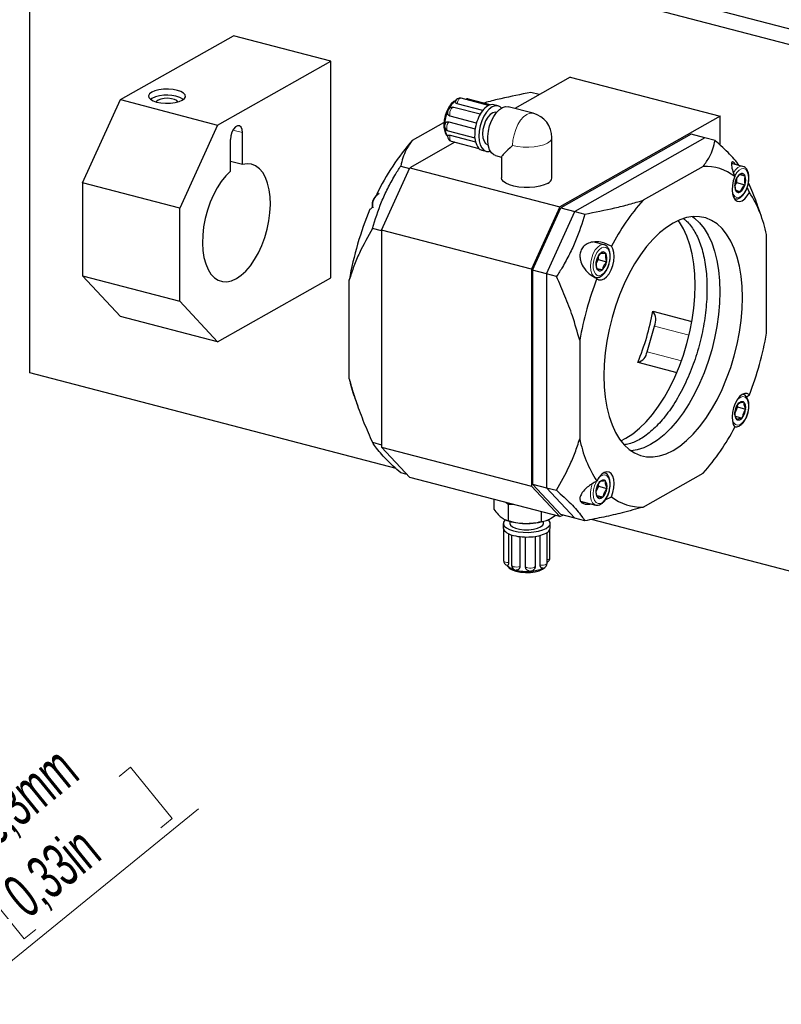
# Model space of a CAD drawing. Header units: millimetres. Extents: x 0 to 2100, y 0 to 1485.
# Tile 26 of 39: x 1303 to 1530, y 1008 to 1301. Entities that reach past the tile are written whole.
import ezdxf

# ---------------------------------------------------------------- set-up
doc = ezdxf.new("R2010")
doc.units = ezdxf.units.MM
doc.header["$LTSCALE"] = 5
doc.styles.add('SLDTEXTSTYLE0', font='TXT', dxfattribs={"width": 0.605})
doc.dimstyles.new('SLDDIMSTYLE5', dxfattribs={"dimtxt": 12.841593, "dimasz": 16.5, "dimexe": 0, "dimexo": 0.0625, "dimgap": 3.210398, "dimtad": 1, "dimrnd": 1e-09, "dimzin": 12, "dimdsep": 46, "dimtxsty": 'SLDTEXTSTYLE0', "dimsah": 1, "dimcen": 0, "dimadec": 0, "dimazin": 3, "dimtfac": 1, "dimtmove": 0, "dimatfit": 3, "dimfxl": 1, "dimfrac": 2, "dimtolj": 1, "dimtzin": 12, "dimarcsym": 0})

# ---------------------------------------------------------------- blocks, each defined once
blk = doc.blocks.new('_D_6')
at = {"color": 7, "linetype": 'Continuous', "lineweight": 0}
for p, q in [((1332.61, 1075.9), (1336.03, 1078.68)), ((1336.03, 1078.68), (1348.48, 1063.38)), ((1205.19, 943.36), (1356.31, 1066.27)), ((1348.48, 1063.38), (1345.06, 1060.6)), ((1295.36, 1045.6), (1291.94, 1042.82)), ((1291.94, 1042.82), (1304.39, 1027.52)), ((1304.39, 1027.52), (1307.81, 1030.3)), ((1205.19, 943.36), (1198.75, 938.12)), ((1198.75, 938.12), (1173.92, 917.93))]:
    blk.add_line(p, q, dxfattribs=at)
at = {"color": 7, "linetype": 'Continuous', "lineweight": 18}
for points in [[(1205.19, 943.36), (1219.56, 951.83), (1216.41, 955.71)], [(1198.75, 938.12), (1184.37, 929.65), (1187.52, 925.77)]]:
    blk.add_solid(points, dxfattribs=at)
at = {"color": 7, "linetype": 'Continuous', "lineweight": 18, "char_height": 13.229, "attachment_point": 1, "rotation": 39.1239, "style": 'SLDTEXTSTYLE0'}
for s, insert in [('8,3mm', (1287.73, 1065.17)), ('0,33in', (1297.05, 1043.53)), ('%%c', (1273.2, 1053.34)), ('2x', (1254.95, 1038.5))]:
    blk.add_mtext(s, dxfattribs=dict(at, insert=insert))

msp = doc.modelspace()

# ---------------------------------------------------------------- linework, layer by layer
at = {"color": 7, "linetype": 'Continuous', "lineweight": 25}
for p, q in [((1311.673, 1356.32), (1721.111, 1249.458)), ((1306.05, 1196.184), (1306.053, 1353.142)), ((1306.053, 1353.142), (1715.491, 1246.281)), ((1333.004, 1277.62), (1366.723, 1296.683)), ((1395.674, 1289.127), (1366.723, 1296.683)), ((1361.955, 1270.064), (1395.674, 1289.127)), ((1395.672, 1224.497), (1395.674, 1289.127)), ((1467.015, 1284.357), (1450.458, 1274.996)), ((1467.015, 1284.357), (1511.681, 1272.699)), ((1457.746, 1279.116), (1455.274, 1279.761)), ((1321.764, 1252.8), (1333.004, 1277.62)), ((1333.004, 1277.62), (1361.955, 1270.064)), ((1342.346, 1277.979), (1341.949, 1277.715)), ((1440.946, 1274.418), (1433.309, 1276.411)), ((1442.687, 1275.901), (1434.512, 1278.035)), ((1443.192, 1276.088), (1436.697, 1277.783)), ((1440.172, 1273.264), (1432.326, 1275.312)), ((1445.484, 1275.777), (1444.243, 1276.101)), ((1445.067, 1273.819), (1444.979, 1273.842)), ((1455.949, 1273.563), (1448.505, 1275.506)), ((1420.038, 1265.539), (1429.368, 1270.813)), ((1430.863, 1271.01), (1438.693, 1268.967)), ((1439.078, 1270.664), (1431.238, 1272.71)), ((1511.681, 1272.699), (1463.913, 1245.693)), ((1511.681, 1264.076), (1511.681, 1272.699)), ((1361.955, 1270.064), (1350.715, 1245.244)), ((1369.372, 1258.298), (1369.373, 1267.795)), ((1430.663, 1268.307), (1438.578, 1266.241)), ((1365.776, 1256.264), (1365.776, 1265.762)), ((1432.671, 1264.94), (1419.247, 1257.351)), ((1430.194, 1267.005), (1430.447, 1266.698)), ((1431.238, 1267.027), (1438.77, 1265.062)), ((1431.568, 1265.228), (1439.797, 1263.08)), ((1461.555, 1254.303), (1461.555, 1266.306)), ((1502.971, 1267.313), (1464.194, 1245.39)), ((1507.106, 1266.233), (1468.329, 1244.311)), ((1507.106, 1266.233), (1502.971, 1267.313)), ((1510.137, 1265.442), (1507.106, 1266.233)), ((1440.708, 1262.555), (1441.948, 1262.231)), ((1442.453, 1264.166), (1442.542, 1264.143)), ((1369.372, 1258.298), (1365.776, 1259.236)), ((1444.717, 1260.992), (1446.555, 1260.512)), ((1446.555, 1260.578), (1446.555, 1254.303)), ((1410.817, 1238.736), (1419.247, 1257.351)), ((1416.498, 1257.839), (1419.154, 1257.146)), ((1419.247, 1257.351), (1463.913, 1245.693)), ((1506.596, 1257.743), (1488.692, 1247.62)), ((1518.412, 1257.75), (1515.034, 1258.632)), ((1516.241, 1253.321), (1516.247, 1253.331)), ((1516.241, 1253.321), (1516.241, 1253.308)), ((1516.569, 1253.999), (1516.569, 1252.892)), ((1517.524, 1255.308), (1519.051, 1254.91)), ((1517.646, 1255.448), (1517.639, 1255.438)), ((1517.646, 1255.448), (1517.652, 1255.445)), ((1519.051, 1254.91), (1519.044, 1254.912)), ((1519.051, 1254.91), (1519.051, 1254.897)), ((1350.715, 1245.244), (1321.764, 1252.8)), ((1321.764, 1252.8), (1321.764, 1225.102)), ((1516.569, 1252.892), (1516.071, 1252.137)), ((1516.241, 1250.656), (1516.241, 1250.668)), ((1516.241, 1250.656), (1516.247, 1250.653)), ((1516.569, 1252.892), (1519.051, 1252.244)), ((1517.646, 1250.117), (1517.639, 1250.12)), ((1517.646, 1250.117), (1517.652, 1250.127)), ((1519.051, 1252.244), (1519.044, 1252.234)), ((1519.051, 1252.244), (1519.051, 1252.257)), ((1520.374, 1250.003), (1519.729, 1251.56)), ((1409.514, 1249.318), (1409.071, 1248.93)), ((1409.343, 1249.331), (1409.418, 1249.234)), ((1350.714, 1217.546), (1350.715, 1245.244)), ((1463.913, 1245.693), (1455.483, 1227.078)), ((1455.764, 1226.775), (1464.194, 1245.39)), ((1459.899, 1225.696), (1468.329, 1244.311)), ((1464.194, 1245.39), (1468.329, 1244.311)), ((1468.329, 1244.311), (1471.36, 1243.52)), ((1523.925, 1242.83), (1522.947, 1245.582)), ((1410.817, 1238.506), (1408.068, 1239.224)), ((1410.817, 1238.736), (1410.816, 1174.106)), ((1455.483, 1227.078), (1410.817, 1238.736)), ((1525.461, 1207.998), (1525.461, 1237.413)), ((1477.084, 1234.386), (1473.982, 1235.195)), ((1475.352, 1229.973), (1474.723, 1228.776)), ((1474.802, 1229.511), (1474.808, 1229.522)), ((1474.802, 1229.511), (1474.803, 1229.499)), ((1475.27, 1230.767), (1475.352, 1229.973)), ((1475.352, 1229.973), (1477.834, 1229.325)), ((1476.061, 1231.904), (1476.055, 1231.893)), ((1476.061, 1231.904), (1476.068, 1231.904)), ((1477.576, 1231.811), (1477.569, 1231.812)), ((1477.576, 1231.811), (1477.578, 1231.8)), ((1455.483, 1227.078), (1455.481, 1162.448)), ((1455.764, 1226.775), (1455.762, 1163.069)), ((1459.899, 1225.696), (1455.764, 1226.775)), ((1474.984, 1227.347), (1476.575, 1226.932)), ((1475.059, 1227.025), (1475.058, 1227.037)), ((1475.059, 1227.025), (1475.066, 1227.024)), ((1476.575, 1226.932), (1476.568, 1226.932)), ((1476.575, 1226.932), (1476.581, 1226.943)), ((1477.834, 1229.325), (1477.828, 1229.314)), ((1477.834, 1229.325), (1477.832, 1229.337)), ((1321.764, 1225.102), (1350.714, 1217.546)), ((1333.003, 1212.99), (1321.764, 1225.102)), ((1361.953, 1205.434), (1395.672, 1224.497)), ((1401.171, 1194.463), (1401.172, 1223.878)), ((1459.899, 1225.696), (1459.898, 1161.989)), ((1462.93, 1224.905), (1459.899, 1225.696)), ((1350.714, 1217.546), (1361.953, 1205.434)), ((1361.953, 1205.434), (1333.003, 1212.99)), ((1491.576, 1214.591), (1503.245, 1211.545)), ((1489.873, 1202.498), (1492.121, 1210.166)), ((1469.825, 1205.96), (1469.824, 1176.545)), ((1487.105, 1199.342), (1498.764, 1196.299)), ((1415.12, 1167.718), (1306.05, 1196.184)), ((1402.708, 1189.046), (1403.686, 1186.294)), ((1519.493, 1189.039), (1520.373, 1189.657)), ((1516.769, 1186.06), (1516.267, 1184.729)), ((1516.684, 1186.36), (1516.769, 1186.06)), ((1516.769, 1186.06), (1519.25, 1185.412)), ((1517.042, 1187.02), (1517.038, 1187.007)), ((1517.042, 1187.02), (1517.05, 1187.022)), ((1518.648, 1187.547), (1518.64, 1187.544)), ((1518.648, 1187.547), (1518.651, 1187.537)), ((1516.039, 1184.358), (1516.043, 1184.371)), ((1516.039, 1184.358), (1516.042, 1184.348)), ((1516.267, 1184.729), (1516.06, 1184.181)), ((1516.182, 1183.289), (1518.246, 1182.751)), ((1518.246, 1182.751), (1518.239, 1182.748)), ((1518.246, 1182.751), (1518.251, 1182.763)), ((1519.25, 1185.412), (1519.245, 1185.4)), ((1519.25, 1185.412), (1519.247, 1185.422)), ((1516.641, 1182.224), (1516.638, 1182.234)), ((1516.641, 1182.224), (1516.648, 1182.226)), ((1408.066, 1175.517), (1410.816, 1174.8)), ((1410.816, 1174.106), (1455.481, 1162.448)), ((1419.245, 1165.022), (1410.816, 1174.106)), ((1418.395, 1165.938), (1416.496, 1166.434)), ((1463.911, 1153.365), (1419.245, 1165.022)), ((1477.083, 1166.488), (1477.188, 1166.456)), ((1488.69, 1156.215), (1506.594, 1166.337)), ((1455.481, 1162.448), (1463.911, 1153.365)), ((1455.762, 1163.069), (1459.898, 1161.989)), ((1464.192, 1153.985), (1455.762, 1163.069)), ((1459.898, 1161.989), (1462.928, 1161.199)), ((1468.328, 1152.906), (1459.898, 1161.989)), ((1475.412, 1162.435), (1474.853, 1161.153)), ((1475.313, 1162.929), (1475.412, 1162.435)), ((1475.412, 1162.435), (1477.894, 1161.787)), ((1475.858, 1163.818), (1475.852, 1163.806)), ((1475.858, 1163.818), (1475.865, 1163.819)), ((1477.435, 1164.084), (1477.427, 1164.083)), ((1477.435, 1164.084), (1477.437, 1164.073)), ((1474.739, 1161.254), (1474.745, 1161.266)), ((1474.739, 1161.254), (1474.742, 1161.243)), ((1474.853, 1161.153), (1474.754, 1160.926)), ((1474.945, 1159.702), (1476.776, 1159.224)), ((1476.776, 1159.224), (1476.768, 1159.223)), ((1476.776, 1159.224), (1476.781, 1159.236)), ((1477.424, 1158.352), (1479.276, 1159.251)), ((1477.894, 1161.787), (1477.888, 1161.775)), ((1477.894, 1161.787), (1477.891, 1161.798)), ((1444.265, 1158.492), (1444.265, 1155.565)), ((1448.538, 1157.01), (1447.849, 1157.557)), ((1448.538, 1157.01), (1448.537, 1152.171)), ((1450.116, 1156.965), (1448.538, 1157.01)), ((1470.091, 1157.978), (1474.558, 1156.812)), ((1475.199, 1158.957), (1475.196, 1158.968)), ((1475.199, 1158.957), (1475.206, 1158.959)), ((1458.326, 1154.822), (1458.326, 1151.895)), ((1461.084, 1152.753), (1462.474, 1153.74)), ((1463.911, 1153.365), (1464.751, 1153.839)), ((1468.328, 1152.906), (1464.192, 1153.985)), ((1447.053, 1151.357), (1447.053, 1149.972)), ((1447.763, 1152.382), (1448.16, 1152.236)), ((1449.053, 1151.948), (1449.053, 1151.357)), ((1459.053, 1151.357), (1459.053, 1151.948)), ((1459.947, 1152.236), (1460.076, 1152.283)), ((1461.053, 1149.972), (1461.053, 1151.357)), ((1471.358, 1152.115), (1468.328, 1152.906)), ((1715.488, 1089.322), (1473.364, 1152.516)), ((1447.151, 1149.525), (1447.151, 1140.264)), ((1448.613, 1148.28), (1448.613, 1139.688)), ((1449.462, 1147.942), (1449.462, 1138.913)), ((1451.996, 1147.402), (1451.996, 1138.495)), ((1456.584, 1147.465), (1456.584, 1138.57)), ((1458.042, 1138.938), (1458.042, 1147.762)), ((1460.102, 1139.473), (1460.103, 1148.619)), ((1460.956, 1141.056), (1460.956, 1149.524)), ((1453.704, 1138.359), (1453.704, 1147.286)), ((1448.229, 1138.801), (1448.509, 1138.366))]:
    msp.add_line(p, q, dxfattribs=at)
at = {"color": 8, "linetype": 'Continuous', "lineweight": 18}
for p, q in [((1369.373, 1267.795), (1366.502, 1268.544)), ((1492.121, 1210.166), (1502.413, 1207.479)), ((1489.873, 1202.498), (1500.143, 1199.818))]:
    msp.add_line(p, q, dxfattribs=at)
at = {"color": 7, "linetype": 'Continuous', "lineweight": 25, "flags": 128}
for points in [[(1342.346, 1279.826), (1341.701, 1279.333), (1341.41, 1278.793), (1341.493, 1278.242), (1341.944, 1277.719), (1342.733, 1277.258), (1343.805, 1276.891), (1345.088, 1276.643), (1346.494, 1276.531), (1347.927, 1276.563), (1349.29, 1276.736), (1350.49, 1277.039), (1351.445, 1277.451), (1352.09, 1277.944), (1352.381, 1278.484), (1352.298, 1279.035), (1351.847, 1279.558), (1351.059, 1280.019), (1349.987, 1280.386), (1348.704, 1280.634), (1347.298, 1280.745), (1345.864, 1280.714), (1344.501, 1280.54), (1343.301, 1280.238), (1342.346, 1279.826)], [(1344.249, 1277.483), (1343.793, 1277.093), (1343.712, 1276.916)], [(1350.079, 1276.916), (1350.079, 1276.916), (1349.777, 1277.327), (1349.126, 1277.673), (1348.207, 1277.913), (1347.13, 1278.018), (1346.024, 1277.975), (1345.024, 1277.789), (1344.249, 1277.483)], [(1432.896, 1277.357), (1432.348, 1277.067), (1431.558, 1276.373), (1430.83, 1275.399), (1430.21, 1274.206), (1429.737, 1272.869), (1429.441, 1271.472), (1429.34, 1270.104)], [(1446.522, 1275.121), (1446.169, 1275.444), (1445.423, 1275.792), (1444.592, 1275.8), (1443.716, 1275.467), (1442.841, 1274.81), (1442.009, 1273.862), (1441.263, 1272.671), (1440.641, 1271.295), (1440.172, 1269.805), (1439.881, 1268.274), (1439.782, 1266.78)], [(1444.979, 1273.842), (1444.657, 1273.886), (1443.908, 1273.718), (1443.144, 1273.201), (1442.423, 1272.372), (1441.798, 1271.294), (1441.315, 1270.046), (1441.01, 1268.72), (1440.906, 1267.416)], [(1444.717, 1260.992), (1444.246, 1261.18), (1443.551, 1261.757), (1443, 1262.637), (1442.617, 1263.779), (1442.421, 1265.131), (1442.421, 1266.628), (1442.617, 1268.202), (1443, 1269.777), (1443.551, 1271.281), (1444.246, 1272.643), (1445.051, 1273.799), (1445.929, 1274.697), (1446.839, 1275.292), (1447.739, 1275.558), (1448.505, 1275.506)], [(1369.373, 1267.795), (1369.264, 1268.744), (1368.952, 1269.456), (1368.474, 1269.845), (1367.887, 1269.865), (1367.262, 1269.511), (1366.675, 1268.829), (1366.197, 1267.899), (1365.884, 1266.834), (1365.776, 1265.762)], [(1439.782, 1266.78), (1439.881, 1265.398), (1440.172, 1264.196), (1440.64, 1263.236), (1441.263, 1262.565), (1442.009, 1262.216), (1442.841, 1262.208), (1443.174, 1262.297)], [(1440.906, 1267.416), (1441.01, 1266.229), (1441.315, 1265.248), (1441.798, 1264.546), (1442.423, 1264.175), (1442.453, 1264.166)], [(1365.776, 1256.264), (1364.394, 1254.905), (1363.075, 1253.268), (1361.846, 1251.386), (1360.73, 1249.295), (1359.751, 1247.039), (1358.927, 1244.661), (1358.274, 1242.209), (1357.807, 1239.731), (1357.534, 1237.277), (1357.46, 1234.896), (1357.587, 1232.634), (1357.913, 1230.538), (1358.43, 1228.647), (1359.13, 1227.001), (1359.997, 1225.632), (1361.015, 1224.566), (1362.163, 1223.826), (1363.419, 1223.425), (1364.757, 1223.372), (1366.151, 1223.668), (1367.574, 1224.307), (1368.996, 1225.277), (1370.39, 1226.557), (1371.728, 1228.123), (1372.984, 1229.943), (1374.132, 1231.982), (1375.15, 1234.198), (1376.017, 1236.548), (1376.717, 1238.985), (1377.235, 1241.461), (1377.56, 1243.926), (1377.688, 1246.332), (1377.614, 1248.63), (1377.341, 1250.775), (1376.874, 1252.724), (1376.221, 1254.439), (1375.397, 1255.885), (1374.418, 1257.034), (1373.302, 1257.863), (1372.073, 1258.355), (1370.754, 1258.501), (1369.372, 1258.298)], [(1460.259, 1252.684), (1459.208, 1252.209), (1457.916, 1251.833), (1456.443, 1251.572), (1454.859, 1251.439), (1453.237, 1251.439), (1451.654, 1251.574), (1450.182, 1251.836), (1448.892, 1252.213), (1447.844, 1252.689), (1447.085, 1253.239), (1446.653, 1253.84), (1446.555, 1254.303)], [(1516.009, 1254.706), (1515.565, 1253.402), (1515.295, 1252.048), (1515.218, 1250.729), (1515.336, 1249.53), (1515.644, 1248.527), (1516.122, 1247.784), (1516.738, 1247.348), (1517.455, 1247.247), (1518.226, 1247.487), (1519.001, 1248.054), (1519.733, 1248.911), (1520.374, 1250.003)], [(1477.018, 1195.319), (1477.117, 1192.054), (1477.414, 1188.932), (1477.906, 1185.985), (1478.588, 1183.239), (1479.453, 1180.723), (1480.494, 1178.459), (1481.699, 1176.469), (1483.058, 1174.774), (1484.558, 1173.389), (1486.184, 1172.327), (1487.92, 1171.599), (1489.749, 1171.212), (1491.655, 1171.169), (1493.619, 1171.471), (1495.621, 1172.115), (1497.642, 1173.094), (1499.664, 1174.401), (1501.666, 1176.02), (1503.629, 1177.938), (1505.535, 1180.136), (1507.365, 1182.592), (1509.101, 1185.283), (1510.727, 1188.183), (1512.226, 1191.264), (1513.586, 1194.496), (1514.791, 1197.849), (1515.832, 1201.289), (1516.697, 1204.784), (1517.379, 1208.301), (1517.871, 1211.805), (1518.168, 1215.262), (1518.268, 1218.639), (1518.168, 1221.904), (1517.871, 1225.026), (1517.38, 1227.973), (1516.698, 1230.719), (1515.833, 1233.235), (1514.792, 1235.499), (1513.586, 1237.488), (1512.227, 1239.184), (1510.728, 1240.569), (1509.102, 1241.631), (1507.366, 1242.359), (1505.536, 1242.746), (1503.631, 1242.789), (1501.667, 1242.487), (1499.665, 1241.843), (1497.643, 1240.863), (1495.622, 1239.557), (1493.62, 1237.938), (1491.656, 1236.02), (1489.751, 1233.822), (1487.921, 1231.366), (1486.185, 1228.675), (1484.559, 1225.775), (1483.059, 1222.694), (1481.7, 1219.462), (1480.494, 1216.109), (1479.454, 1212.669), (1478.588, 1209.173), (1477.906, 1205.657), (1477.414, 1202.153), (1477.117, 1198.696), (1477.018, 1195.319)], [(1482.045, 1175.99), (1483.581, 1176.764), (1485.602, 1178.071), (1487.604, 1179.69), (1489.568, 1181.608), (1491.474, 1183.806), (1493.303, 1186.262), (1495.039, 1188.953), (1496.665, 1191.853), (1498.165, 1194.934), (1499.524, 1198.166), (1500.73, 1201.519), (1501.77, 1204.959), (1502.636, 1208.454), (1503.318, 1211.971), (1503.81, 1215.475), (1504.107, 1218.932), (1504.206, 1222.309), (1504.107, 1225.574), (1503.81, 1228.696), (1503.318, 1231.643), (1502.636, 1234.389), (1501.771, 1236.905), (1500.731, 1239.169), (1499.525, 1241.158), (1499.179, 1241.637)], [(1503.407, 1242.772), (1504.028, 1242.318), (1505.527, 1240.933), (1506.887, 1239.237), (1508.092, 1237.248), (1509.133, 1234.984), (1509.998, 1232.467), (1510.68, 1229.722), (1511.172, 1226.774), (1511.469, 1223.653), (1511.568, 1220.388)], [(1474.913, 1224.301), (1475.554, 1223.934), (1476.285, 1223.905), (1477.061, 1224.215), (1477.832, 1224.846), (1478.548, 1225.757), (1479.165, 1226.89), (1479.643, 1228.173), (1479.951, 1229.525), (1480.069, 1230.858), (1479.992, 1232.089), (1479.722, 1233.139), (1479.278, 1233.941)], [(1511.568, 1220.388), (1511.468, 1217.01), (1511.171, 1213.553), (1510.679, 1210.05), (1509.998, 1206.533), (1509.132, 1203.038), (1508.091, 1199.597), (1506.886, 1196.245), (1505.526, 1193.013), (1504.027, 1189.932), (1502.401, 1187.032), (1500.665, 1184.341), (1498.835, 1181.885), (1496.929, 1179.687), (1494.966, 1177.769), (1492.964, 1176.149), (1490.942, 1174.843), (1488.921, 1173.863), (1486.919, 1173.219), (1485.179, 1172.935)], [(1520.373, 1189.657), (1519.732, 1190.024), (1519, 1190.053), (1518.224, 1189.743), (1517.454, 1189.112), (1516.737, 1188.201), (1516.121, 1187.068), (1515.643, 1185.785), (1515.335, 1184.433), (1515.216, 1183.1), (1515.294, 1181.869), (1515.564, 1180.819), (1516.008, 1180.017)], [(1517.05, 1187.022), (1517.25, 1187.241), (1517.456, 1187.42), (1517.666, 1187.556), (1517.876, 1187.648), (1518.081, 1187.693), (1518.279, 1187.69), (1518.467, 1187.64), (1518.64, 1187.544)], [(1516.267, 1184.729), (1516.144, 1184.435), (1516.065, 1184.274)], [(1518.239, 1182.748), (1518.039, 1182.529), (1517.832, 1182.35), (1517.623, 1182.214), (1517.413, 1182.123), (1517.208, 1182.078), (1517.009, 1182.08), (1516.822, 1182.13), (1516.648, 1182.226)], [(1479.276, 1159.251), (1479.721, 1160.556), (1479.99, 1161.91), (1480.068, 1163.229), (1479.949, 1164.428), (1479.641, 1165.431), (1479.164, 1166.174), (1478.547, 1166.61), (1477.831, 1166.711), (1477.06, 1166.471), (1476.284, 1165.904), (1475.552, 1165.047), (1474.911, 1163.955)], [(1475.865, 1163.819), (1476.07, 1164.009), (1476.279, 1164.158), (1476.489, 1164.262), (1476.696, 1164.32), (1476.897, 1164.331), (1477.088, 1164.295), (1477.265, 1164.211), (1477.427, 1164.083)], [(1476.768, 1159.223), (1476.563, 1159.032), (1476.354, 1158.883), (1476.144, 1158.779), (1475.937, 1158.721), (1475.736, 1158.71), (1475.546, 1158.747), (1475.368, 1158.83), (1475.206, 1158.959)], [(1470.485, 1157.452), (1470.554, 1157.459), (1471.241, 1157.678)], [(1447.63, 1152.425), (1447.533, 1152.335), (1447.13, 1151.753), (1447.074, 1151.152), (1447.368, 1150.56), (1447.997, 1150.009), (1448.93, 1149.525), (1450.119, 1149.133), (1451.506, 1148.852), (1453.021, 1148.697), (1454.588, 1148.676), (1456.127, 1148.789), (1457.563, 1149.03), (1458.823, 1149.389), (1459.843, 1149.846)], [(1449.053, 1151.357), (1449.221, 1150.863), (1449.779, 1150.36), (1450.683, 1149.938), (1451.861, 1149.631), (1453.215, 1149.463), (1454.638, 1149.449), (1456.013, 1149.59), (1457.23, 1149.874), (1458.189, 1150.277)], [(1458.189, 1150.277), (1458.813, 1150.769), (1459.052, 1151.308), (1459.053, 1151.357)], [(1459.843, 1149.846), (1460.574, 1150.378), (1460.977, 1150.96), (1461.033, 1151.562), (1460.739, 1152.153), (1460.464, 1152.437)], [(1447.053, 1149.972), (1447.082, 1149.729), (1447.177, 1149.468)], [(1448.509, 1138.366), (1448.911, 1137.938), (1449.73, 1137.459), (1450.843, 1137.078), (1452.175, 1136.821), (1453.635, 1136.705), (1455.124, 1136.738), (1456.539, 1136.917), (1457.785, 1137.232), (1458.777, 1137.66)], [(1458.777, 1137.66), (1459.447, 1138.171), (1459.597, 1138.365)]]:
    msp.add_lwpolyline(points, dxfattribs=at)
at = {"color": 8, "linetype": 'Continuous', "lineweight": 18, "flags": 128}
for points in [[(1433.309, 1276.411), (1433.416, 1276.905), (1433.604, 1277.362), (1433.853, 1277.731), (1434.133, 1277.968), (1434.414, 1278.048), (1434.512, 1278.035)], [(1431.238, 1272.71), (1431.127, 1273.078), (1431.109, 1273.534), (1431.187, 1274.028), (1431.351, 1274.503), (1431.584, 1274.904), (1431.858, 1275.187), (1432.142, 1275.318), (1432.326, 1275.312)], [(1449.841, 1263.923), (1449.946, 1265.523), (1450.258, 1267.163), (1450.76, 1268.76), (1451.428, 1270.234), (1452.227, 1271.511), (1453.118, 1272.526), (1454.056, 1273.23), (1454.993, 1273.587), (1455.884, 1273.578), (1455.949, 1273.563)], [(1430.663, 1268.307), (1430.599, 1268.329), (1430.386, 1268.518), (1430.247, 1268.848), (1430.199, 1269.281), (1430.247, 1269.769), (1430.386, 1270.256), (1430.599, 1270.686), (1430.863, 1271.01)], [(1431.568, 1265.228), (1431.351, 1265.363), (1431.187, 1265.652), (1431.109, 1266.057), (1431.127, 1266.534), (1431.238, 1267.027)], [(1461.555, 1266.306), (1461.473, 1265.881), (1461.041, 1265.257), (1460.259, 1264.687), (1459.166, 1264.197), (1457.816, 1263.813), (1456.278, 1263.554), (1454.628, 1263.433), (1452.95, 1263.456), (1451.327, 1263.622), (1449.841, 1263.923)], [(1515.592, 1255.875), (1516.208, 1256.73), (1516.958, 1257.409), (1517.721, 1257.755), (1518.442, 1257.742), (1518.444, 1257.741)], [(1515.963, 1254.809), (1516.026, 1254.937), (1516.619, 1255.897), (1517.294, 1256.605), (1517.998, 1257.003), (1518.673, 1257.059), (1519.265, 1256.768), (1519.726, 1256.155), (1520.018, 1255.268), (1520.118, 1254.181)], [(1520.118, 1254.181), (1520.018, 1252.979), (1519.726, 1251.762), (1519.265, 1250.628), (1518.673, 1249.668), (1517.998, 1248.96), (1517.294, 1248.563), (1516.618, 1248.507), (1516.026, 1248.797), (1515.565, 1249.41), (1515.273, 1250.297), (1515.22, 1250.623)], [(1474.433, 1224.749), (1473.951, 1225.046), (1473.454, 1225.722), (1473.134, 1226.682), (1473.012, 1227.855), (1473.099, 1229.153), (1473.388, 1230.481), (1473.858, 1231.739), (1474.473, 1232.835), (1475.188, 1233.687), (1475.95, 1234.232), (1476.702, 1234.429), (1477.034, 1234.398)], [(1478.759, 1231.443), (1478.771, 1230.293), (1478.584, 1229.072), (1478.213, 1227.88), (1477.689, 1226.812), (1477.053, 1225.955), (1476.358, 1225.379), (1475.66, 1225.13), (1475.015, 1225.229), (1474.476, 1225.666), (1474.086, 1226.408), (1473.876, 1227.394), (1473.865, 1228.543), (1474.052, 1229.764), (1474.423, 1230.956), (1474.947, 1232.024), (1475.582, 1232.881), (1476.277, 1233.457), (1476.976, 1233.706), (1477.62, 1233.608), (1478.16, 1233.17), (1478.55, 1232.428), (1478.759, 1231.443)], [(1516.584, 1187.955), (1517.063, 1188.505), (1517.763, 1189.01), (1518.454, 1189.181), (1519.08, 1189.005), (1519.589, 1188.494), (1519.941, 1187.691)], [(1519.941, 1187.691), (1520.106, 1186.661), (1520.072, 1185.487), (1519.842, 1184.264), (1519.433, 1183.091), (1518.88, 1182.064), (1518.226, 1181.266), (1517.525, 1180.76), (1516.834, 1180.589), (1516.209, 1180.766), (1515.7, 1181.276), (1515.348, 1182.079), (1515.219, 1182.725)], [(1475.256, 1164.591), (1475.286, 1164.631), (1475.962, 1165.34), (1476.665, 1165.74), (1477.341, 1165.797), (1477.933, 1165.508), (1478.395, 1164.897), (1478.688, 1164.011)], [(1474.533, 1156.819), (1474.231, 1156.944), (1473.665, 1157.47), (1473.259, 1158.305), (1473.042, 1159.388), (1473.032, 1160.639), (1473.228, 1161.966), (1473.552, 1163.092)], [(1478.688, 1164.011), (1478.789, 1162.924), (1478.69, 1161.723), (1478.398, 1160.506), (1477.938, 1159.371), (1477.347, 1158.41), (1476.672, 1157.701), (1475.968, 1157.302), (1475.292, 1157.244), (1474.7, 1157.533), (1474.238, 1158.145), (1473.945, 1159.03), (1473.844, 1160.117), (1473.943, 1161.318), (1474.235, 1162.536), (1474.695, 1163.671), (1474.833, 1163.932)], [(1448.613, 1139.688), (1448.116, 1139.726), (1447.68, 1139.825), (1447.355, 1139.974), (1447.177, 1140.156), (1447.151, 1140.264)], [(1451.996, 1138.495), (1451.575, 1138.387), (1451.085, 1138.338), (1450.58, 1138.355), (1450.119, 1138.436), (1449.754, 1138.571), (1449.527, 1138.745), (1449.462, 1138.913)], [(1456.584, 1138.57), (1456.486, 1138.379), (1456.228, 1138.212), (1455.84, 1138.087), (1455.366, 1138.019), (1454.859, 1138.015), (1454.378, 1138.076), (1453.978, 1138.196), (1453.704, 1138.359)], [(1460.102, 1139.473), (1460.053, 1139.326), (1459.843, 1139.149), (1459.492, 1139.009), (1459.039, 1138.921), (1458.537, 1138.897), (1458.042, 1138.938)], [(1460.956, 1141.056), (1460.939, 1140.969), (1460.779, 1140.785), (1460.469, 1140.631), (1460.102, 1140.536)]]:
    msp.add_lwpolyline(points, dxfattribs=at)
at = {"color": 7, "linetype": 'Continuous', "lineweight": 25}
for centre, radius, start, end in [((1346.828, 1268.259), 10.704, 62.06229, 114.75087), ((1436.553, 1272.107), 6.369, 126.26915, 154.88998), ((1434.133, 1276.583), 1.5, 75.37233, 160.06433), ((1436.319, 1276.332), 1.5, 75.37233, 112.77292), ((1440.779, 1269.777), 11.191, 157.05821, 178.08143), ((1431.947, 1273.86), 1.5, 75.37233, 192.54331), ((1446.661, 1269.582), 7.488, 123.98531, 158.50862), ((1443.74, 1273.776), 2.379, 77.78889, 122.11338), ((1454.055, 1266.306), 7.5, 359.99891, 75.37233), ((1431.042, 1269.758), 1.5, 147.75591, 255.37233), ((1451.518, 1266.978), 12.977, 155.6661, 179.44402), ((1434.274, 1269.797), 4.944, 176.43468, 214.37947), ((1434.166, 1269.335), 4.554, 180.36851, 216.15094), ((1471.24, 1220.12), 68.443, 138.425, 154.73564), ((1431.947, 1266.679), 1.5, 174.46816, 255.37233), ((1444.383, 1266.693), 5.856, 175.97275, 216.79519), ((1441.258, 1264.571), 2.09, 221.52906, 254.72642), ((1507.145, 1243.334), 14.419, 52.06518, 92.18343), ((1459.533, 1254.594), 2.043, 290.81625, 351.81193), ((1520.155, 1251.988), 4.131, 161.36276, 198.63506), ((1511.951, 1254.266), 4.618, 333.574, 359.48083), ((1519.776, 1252.513), 3.623, 126.15503, 166.94989), ((1518.145, 1254.649), 0.936, 16.30368, 121.76355), ((1515.136, 1253.577), 4.131, 341.36276, 18.63506), ((1517.146, 1250.916), 0.936, 196.30368, 301.76355), ((1515.515, 1253.052), 3.623, 306.15503, 346.94989), ((1489.904, 1230.368), 36.248, 11.20697, 32.79732), ((1411.819, 1246.237), 3.848, 135.59479, 190.51794), ((1412.169, 1246.148), 4.078, 120.59669, 190.6753), ((1537.957, 1203.64), 66.041, 138.24368, 152.68906), ((1498.557, 1206.726), 98.885, 157.26346, 170.01163), ((1478.102, 1228.596), 3.42, 164.68292, 207.12858), ((1470.602, 1230.912), 4.641, 332.61055, 356.30471), ((1479.059, 1228.8), 4.312, 134.16355, 170.35748), ((1476.783, 1231.272), 0.954, 34.46063, 138.52752), ((1474.534, 1230.24), 3.42, 344.68292, 27.12858), ((1475.853, 1227.564), 0.954, 214.46063, 318.52752), ((1473.577, 1230.036), 4.312, 314.16355, 350.35748), ((1567.715, 1188.683), 99.402, 159.00291, 169.99114), ((1421.334, 1226.905), 71.313, 337.26216, 350.0565), ((1488.104, 1211.917), 4.382, 336.43885, 37.60148), ((1427.571, 1225.275), 99.402, 339.00291, 349.99114), ((1486.189, 1202.936), 3.709, 284.28759, 353.21215), ((1445.159, 1204.015), 45.013, 192.25171, 199.42302), ((1521.042, 1183.992), 5.013, 143.01735, 175.66236), ((1511.891, 1186.386), 4.679, 339.26045, 356.64247), ((1516.866, 1185.892), 2.427, 348.8401, 42.66421), ((1518.423, 1183.878), 2.427, 168.8401, 222.66421), ((1514.247, 1185.779), 5.013, 323.01735, 355.66236), ((1457.329, 1210.318), 66.041, 318.24368, 332.68906), ((1505.381, 1183.59), 36.248, 191.20697, 212.79732), ((1479.478, 1160.713), 4.766, 139.53816, 173.33314), ((1470.589, 1163.015), 4.653, 336.42135, 357.27899), ((1475.129, 1162.429), 2.834, 347.13482, 35.46957), ((1477.504, 1160.612), 2.834, 167.13482, 215.46957), ((1473.155, 1162.329), 4.766, 319.53816, 353.33314), ((1488.14, 1170.624), 14.419, 232.06518, 272.18343), ((1453.578, 1168.017), 16.686, 251.05073, 269.4975), ((1454.232, 1169.507), 18.192, 267.47985, 288.30924), ((1450.773, 1152.241), 4.541, 217.64772, 261.72865), ((1454.043, 1163.891), 16.613, 256.33973, 274.5676), ((1454.925, 1158.513), 11.191, 272.25662, 296.07123), ((1459.246, 1150.179), 1.819, 289.16326, 353.46492), ((1448.651, 1140.264), 1.5, 179.99891, 255.18685), ((1451.175, 1141.341), 3.89, 220.77375, 257.99962), ((1450.962, 1138.912), 1.5, 179.99891, 268.63073), ((1458.602, 1139.473), 1.5, 286.17496, 359.99891), ((1459.456, 1141.056), 1.5, 295.54634, 359.99891), ((1454.044, 1151.285), 14.24, 256.33973, 274.5676), ((1455.084, 1138.585), 1.5, 256.66105, 265.33881), ((1454.775, 1146.84), 9.758, 272.36964, 295.14652), ((1458.602, 1139.473), 1.5, 278.09629, 286.17496)]:
    msp.add_arc(centre, radius, start, end, dxfattribs=at)
at = {"color": 8, "linetype": 'Continuous', "lineweight": 18}
msp.add_arc((1436.585, 1277.231), 0.564, 78.4651, 138.51722, dxfattribs=at)
at = {"color": 7, "linetype": 'Continuous', "lineweight": 25}
msp.add_ellipse((1454.055, 1266.306), major_axis=(7.484, 5.781), ratio=0.0847475, start_param=2.1021962, end_param=3.0762171, dxfattribs=at)
for points, knots in [([(1455.274, 1279.761), (1452.275, 1279.163), (1447.762, 1278.262), (1443.147, 1277.154), (1441.507, 1276.68), (1441.23, 1276.6)], [0, 0, 0, 0, 0.6221892, 0.9361671, 1, 1, 1, 1]), ([(1433.309, 1276.411), (1433.234, 1276.435), (1433.084, 1276.481), (1432.911, 1276.588), (1432.785, 1276.712), (1432.688, 1276.885), (1432.716, 1277.009), (1432.734, 1277.088)], [0, 0, 0, 0, 0.1744153, 0.3489025, 0.5232932, 0.6962657, 1, 1, 1, 1]), ([(1431.238, 1272.71), (1431.162, 1272.736), (1431.01, 1272.787), (1430.812, 1272.933), (1430.654, 1273.119), (1430.533, 1273.321), (1430.516, 1273.474), (1430.509, 1273.541)], [0, 0, 0, 0, 0.2097599, 0.4196063, 0.6293366, 0.8373615, 1, 1, 1, 1]), ([(1429.795, 1270.545), (1429.851, 1270.637), (1429.949, 1270.798), (1430.172, 1270.941), (1430.391, 1271.024), (1430.627, 1271.055), (1430.785, 1271.025), (1430.863, 1271.01)], [0, 0, 0, 0, 0.2462033, 0.4333905, 0.6222675, 0.8111334, 1, 1, 1, 1]), ([(1420.038, 1265.539), (1419.683, 1265.069), (1418.971, 1264.128), (1417.972, 1262.375), (1417.074, 1260.279), (1416.69, 1258.653), (1416.498, 1257.839)], [0, 0, 0, 0, 0.187289, 0.3750966, 0.6869515, 1, 1, 1, 1]), ([(1430.471, 1266.822), (1430.483, 1266.879), (1430.503, 1266.971), (1430.652, 1267.047), (1430.813, 1267.079), (1431.009, 1267.078), (1431.162, 1267.044), (1431.238, 1267.027)], [0, 0, 0, 0, 0.2905586, 0.4667312, 0.6444942, 0.8222468, 1, 1, 1, 1]), ([(1506.596, 1257.743), (1507.266, 1258.688), (1508.493, 1260.42), (1509.551, 1263.003), (1509.941, 1264.628), (1510.137, 1265.442)], [0, 0, 0, 0, 0.37501905, 0.68691267, 1, 1, 1, 1]), ([(1517.268, 1258.049), (1516.82, 1258.668), (1515.937, 1259.887), (1514.02, 1261.875), (1512.113, 1263.717), (1510.729, 1264.925), (1510.137, 1265.442)], [0, 0, 0, 0, 0.2727996, 0.5372863, 0.8017834, 1, 1, 1, 1]), ([(1516.16, 1258.338), (1516.042, 1258.489), (1515.72, 1258.899), (1515.34, 1259.116), (1515.014, 1259.026), (1514.925, 1258.288), (1515.222, 1256.801), (1515.75, 1255.398), (1516.009, 1254.706)], [0, 0, 0, 0, 0.07226052, 0.19637913, 0.32366837, 0.50880533, 0.75808504, 1, 1, 1, 1]), ([(1408.068, 1239.224), (1408.9, 1241.883), (1410.158, 1245.902), (1412.605, 1251.133), (1414.522, 1254.697), (1415.905, 1256.897), (1416.498, 1257.839)], [0, 0, 0, 0, 0.4156214, 0.6281631, 0.840713, 1, 1, 1, 1]), ([(1520.222, 1254.31), (1520.217, 1254.514), (1520.201, 1255.11), (1520.025, 1256.015), (1519.637, 1256.864), (1519.104, 1257.474), (1518.66, 1257.648), (1518.452, 1257.73)], [0, 0, 0, 0, 0.1242163, 0.3628246, 0.6059543, 0.8149985, 1, 1, 1, 1]), ([(1516.241, 1250.668), (1516.149, 1251.14), (1515.969, 1252.068), (1516.151, 1252.9), (1516.241, 1253.308)], [0, 0, 0, 0, 0.5086154, 1, 1, 1, 1]), ([(1516.247, 1253.331), (1516.403, 1253.735), (1516.691, 1254.485), (1517.34, 1255.137), (1517.639, 1255.438)], [0, 0, 0, 0, 0.5385129, 1, 1, 1, 1]), ([(1517.652, 1255.445), (1517.808, 1255.374), (1518.096, 1255.242), (1518.745, 1255.016), (1519.044, 1254.912)], [0, 0, 0, 0, 0.5385795, 1, 1, 1, 1]), ([(1519.051, 1254.897), (1518.959, 1254.473), (1518.778, 1253.64), (1518.961, 1252.712), (1519.051, 1252.257)], [0, 0, 0, 0, 0.5086154, 1, 1, 1, 1]), ([(1519.739, 1251.589), (1519.816, 1251.808), (1520.031, 1252.419), (1520.188, 1253.363), (1520.212, 1254.034), (1520.222, 1254.31)], [0, 0, 0, 0, 0.2484387, 0.6910302, 1, 1, 1, 1]), ([(1515.879, 1248.121), (1515.983, 1248.081), (1516.322, 1247.954), (1516.959, 1248.078), (1517.695, 1248.436), (1518.405, 1249.074), (1519.046, 1249.965), (1519.508, 1250.837), (1519.685, 1251.413), (1519.739, 1251.589)], [0, 0, 0, 0, 0.0703148, 0.2287807, 0.3889811, 0.5611863, 0.7412765, 0.9213557, 1, 1, 1, 1]), ([(1517.639, 1250.12), (1517.293, 1250.241), (1516.652, 1250.465), (1516.375, 1250.594), (1516.247, 1250.653)], [0, 0, 0, 0, 0.5385795, 1, 1, 1, 1]), ([(1519.044, 1252.234), (1518.698, 1251.88), (1518.057, 1251.222), (1517.78, 1250.473), (1517.652, 1250.127)], [0, 0, 0, 0, 0.5385129, 1, 1, 1, 1]), ([(1520.05, 1252.769), (1520.887, 1250.872), (1521.941, 1248.482), (1522.768, 1246.033), (1522.939, 1245.529)], [0, 0, 0, 0, 0.7941867, 1, 1, 1, 1]), ([(1471.36, 1243.52), (1474.366, 1244.115), (1478.892, 1245.011), (1484.62, 1246.423), (1487.335, 1247.221), (1488.692, 1247.62)], [0, 0, 0, 0, 0.49718031, 0.74862266, 1, 1, 1, 1]), ([(1407.357, 1244.945), (1407.529, 1245.038), (1407.732, 1245.148), (1408.018, 1245.506), (1408.062, 1245.562)], [0, 0, 0, 0, 0.8447492, 1, 1, 1, 1]), ([(1471.36, 1243.52), (1470.527, 1240.861), (1469.27, 1236.842), (1466.822, 1231.611), (1464.905, 1228.047), (1463.522, 1225.847), (1462.93, 1224.905)], [0, 0, 0, 0, 0.4156214, 0.6281631, 0.840713, 1, 1, 1, 1]), ([(1500.795, 1242.103), (1501.065, 1241.899), (1501.765, 1241.374), (1502.812, 1240.188), (1503.915, 1238.606), (1504.893, 1236.761), (1505.744, 1234.68), (1506.456, 1232.371), (1507.022, 1229.853), (1507.43, 1227.145), (1507.684, 1224.308), (1507.715, 1222.32), (1507.73, 1221.341)], [0, 0, 0, 0, 0.0682357, 0.1763528, 0.2814942, 0.3850535, 0.4879413, 0.5906719, 0.6934445, 0.7964119, 0.8996311, 1, 1, 1, 1]), ([(1408.068, 1239.224), (1406.731, 1236.83), (1404.72, 1233.228), (1402.509, 1228.026), (1401.618, 1225.262), (1401.172, 1223.878)], [0, 0, 0, 0, 0.4971804, 0.7480747, 1, 1, 1, 1]), ([(1479.278, 1233.941), (1478.23, 1234.428), (1476.436, 1235.263), (1473.881, 1235.339), (1472.082, 1234.799), (1470.817, 1233.836), (1470.063, 1232.579), (1469.809, 1231.148), (1470.008, 1229.513), (1470.883, 1227.569), (1472.572, 1225.636), (1474.14, 1224.742), (1474.913, 1224.301)], [0, 0, 0, 0, 0.16447208, 0.28144315, 0.37047367, 0.44255997, 0.51498597, 0.57987408, 0.64641978, 0.74320775, 0.87352899, 1, 1, 1, 1]), ([(1478.86, 1231.634), (1478.834, 1231.826), (1478.759, 1232.39), (1478.493, 1233.176), (1478.015, 1233.865), (1477.501, 1234.286), (1477.134, 1234.342), (1477.007, 1234.361)], [0, 0, 0, 0, 0.1403986, 0.4112286, 0.6541961, 0.8809621, 1, 1, 1, 1]), ([(1475.058, 1227.037), (1474.923, 1227.478), (1474.658, 1228.347), (1474.755, 1229.12), (1474.803, 1229.499)], [0, 0, 0, 0, 0.5086154, 1, 1, 1, 1]), ([(1474.808, 1229.522), (1474.937, 1229.974), (1475.177, 1230.812), (1475.778, 1231.552), (1476.055, 1231.893)], [0, 0, 0, 0, 0.53851288, 1, 1, 1, 1]), ([(1476.068, 1231.904), (1476.243, 1231.912), (1476.568, 1231.928), (1477.253, 1231.848), (1477.569, 1231.812)], [0, 0, 0, 0, 0.5385795, 1, 1, 1, 1]), ([(1477.578, 1231.8), (1477.529, 1231.406), (1477.434, 1230.632), (1477.701, 1229.764), (1477.832, 1229.337)], [0, 0, 0, 0, 0.5086154, 1, 1, 1, 1]), ([(1478.618, 1228.935), (1478.676, 1229.156), (1478.841, 1229.783), (1478.917, 1230.715), (1478.877, 1231.363), (1478.86, 1231.634)], [0, 0, 0, 0, 0.2414467, 0.6834892, 1, 1, 1, 1]), ([(1474.561, 1224.711), (1474.811, 1224.678), (1475.308, 1224.611), (1476.065, 1224.892), (1476.784, 1225.411), (1477.465, 1226.198), (1478.048, 1227.212), (1478.446, 1228.157), (1478.578, 1228.75), (1478.618, 1228.935)], [0, 0, 0, 0, 0.14394992, 0.28700958, 0.43848125, 0.59991296, 0.76371692, 0.92654689, 1, 1, 1, 1]), ([(1476.568, 1226.932), (1476.202, 1226.974), (1475.524, 1227.051), (1475.211, 1227.033), (1475.066, 1227.024)], [0, 0, 0, 0, 0.5385795, 1, 1, 1, 1]), ([(1477.828, 1229.314), (1477.508, 1228.912), (1476.915, 1228.166), (1476.686, 1227.329), (1476.581, 1226.943)], [0, 0, 0, 0, 0.5385129, 1, 1, 1, 1]), ([(1469.825, 1205.96), (1469.139, 1208.366), (1467.883, 1212.774), (1465.481, 1219.086), (1463.781, 1222.963), (1462.93, 1224.905)], [0, 0, 0, 0, 0.375019, 0.6869127, 1, 1, 1, 1]), ([(1507.73, 1221.341), (1507.726, 1220.801), (1507.712, 1219.233), (1507.559, 1216.562), (1507.214, 1213.328), (1506.698, 1210.054), (1506.018, 1206.773), (1505.179, 1203.513), (1504.189, 1200.307), (1503.056, 1197.183), (1501.792, 1194.17), (1500.41, 1191.295), (1498.924, 1188.586), (1497.348, 1186.067), (1495.701, 1183.76), (1494, 1181.685), (1492.266, 1179.86), (1490.517, 1178.299), (1488.775, 1177.011), (1487.059, 1175.998), (1485.392, 1175.279), (1484.059, 1174.869), (1483.319, 1174.795), (1483.082, 1174.772)], [0, 0, 0, 0, 0.0262975, 0.0764615, 0.1267039, 0.1770105, 0.2273608, 0.2777347, 0.3281126, 0.3784685, 0.4287819, 0.4790321, 0.5291976, 0.5792568, 0.6291888, 0.6789765, 0.7286112, 0.7781029, 0.8274961, 0.8768759, 0.9263924, 0.9763545, 1, 1, 1, 1]), ([(1401.171, 1194.463), (1401.496, 1193.26), (1402.148, 1190.85), (1403.586, 1186.47), (1405.508, 1181.335), (1407.212, 1177.459), (1408.066, 1175.517)], [0, 0, 0, 0, 0.187289, 0.3750966, 0.6869515, 1, 1, 1, 1]), ([(1520.022, 1187.983), (1519.967, 1188.155), (1519.806, 1188.655), (1519.401, 1189.269), (1518.88, 1189.725), (1518.521, 1189.789), (1518.403, 1189.811)], [0, 0, 0, 0, 0.1883504, 0.5504252, 0.8517879, 1, 1, 1, 1]), ([(1515.892, 1180.187), (1516.125, 1180.15), (1516.604, 1180.075), (1517.347, 1180.336), (1518.068, 1180.839), (1518.751, 1181.611), (1519.349, 1182.612), (1519.816, 1183.766), (1520.123, 1184.995), (1520.248, 1186.222), (1520.201, 1187.232), (1520.071, 1187.777), (1520.022, 1187.983)], [0, 0, 0, 0, 0.0895817, 0.1845764, 0.2847838, 0.3918081, 0.500706, 0.6089677, 0.7168576, 0.8249718, 0.9338228, 1, 1, 1, 1]), ([(1516.043, 1184.371), (1516.127, 1184.87), (1516.283, 1185.797), (1516.799, 1186.625), (1517.038, 1187.007)], [0, 0, 0, 0, 0.5385129, 1, 1, 1, 1]), ([(1517.05, 1187.022), (1517.241, 1187.141), (1517.596, 1187.362), (1518.311, 1187.487), (1518.64, 1187.544)], [0, 0, 0, 0, 0.5385795, 1, 1, 1, 1]), ([(1518.651, 1187.537), (1518.66, 1187.202), (1518.679, 1186.544), (1519.06, 1185.792), (1519.247, 1185.422)], [0, 0, 0, 0, 0.50861544, 1, 1, 1, 1]), ([(1516.638, 1182.234), (1516.445, 1182.616), (1516.066, 1183.369), (1516.049, 1184.025), (1516.042, 1184.348)], [0, 0, 0, 0, 0.50861544, 1, 1, 1, 1]), ([(1518.239, 1182.748), (1517.857, 1182.679), (1517.149, 1182.551), (1516.806, 1182.329), (1516.648, 1182.226)], [0, 0, 0, 0, 0.53857947, 1, 1, 1, 1]), ([(1519.245, 1185.4), (1518.971, 1184.95), (1518.462, 1184.115), (1518.318, 1183.19), (1518.251, 1182.763)], [0, 0, 0, 0, 0.5385129, 1, 1, 1, 1]), ([(1416.496, 1166.434), (1414.998, 1167.776), (1412.735, 1169.804), (1410.429, 1172.347), (1409.053, 1174.05), (1408.362, 1175.077), (1408.066, 1175.517)], [0, 0, 0, 0, 0.4156214, 0.6281631, 0.840713, 1, 1, 1, 1]), ([(1462.928, 1161.199), (1464.265, 1163.592), (1466.278, 1167.197), (1468.488, 1172.399), (1469.379, 1175.163), (1469.824, 1176.545)], [0, 0, 0, 0, 0.49718031, 0.74862266, 1, 1, 1, 1]), ([(1478.78, 1164.258), (1478.738, 1164.439), (1478.613, 1164.97), (1478.267, 1165.657), (1477.765, 1166.216), (1477.371, 1166.36), (1477.212, 1166.418)], [0, 0, 0, 0, 0.1756706, 0.5148769, 0.8049209, 1, 1, 1, 1]), ([(1474.911, 1163.955), (1473.911, 1163.368), (1472.2, 1162.363), (1470.591, 1160.655), (1469.893, 1159.329), (1469.828, 1158.289), (1470.284, 1157.545), (1471.175, 1157.128), (1472.2, 1156.974), (1472.971, 1157.091), (1473.301, 1157.14)], [0, 0, 0, 0, 0.2362331, 0.40424, 0.5321155, 0.6356539, 0.7396802, 0.8328797, 0.9284601, 1, 1, 1, 1]), ([(1474.745, 1161.266), (1474.849, 1161.748), (1475.042, 1162.643), (1475.597, 1163.438), (1475.852, 1163.806)], [0, 0, 0, 0, 0.5385129, 1, 1, 1, 1]), ([(1475.865, 1163.819), (1476.051, 1163.891), (1476.396, 1164.026), (1477.102, 1164.065), (1477.427, 1164.083)], [0, 0, 0, 0, 0.5385795, 1, 1, 1, 1]), ([(1477.437, 1164.073), (1477.422, 1163.711), (1477.393, 1163), (1477.727, 1162.194), (1477.891, 1161.798)], [0, 0, 0, 0, 0.5086154, 1, 1, 1, 1]), ([(1478.74, 1161.617), (1478.784, 1161.846), (1478.906, 1162.485), (1478.912, 1163.395), (1478.819, 1164.005), (1478.78, 1164.258)], [0, 0, 0, 0, 0.246326, 0.6878702, 1, 1, 1, 1]), ([(1462.928, 1161.199), (1464.426, 1159.857), (1466.689, 1157.828), (1468.996, 1155.285), (1470.371, 1153.582), (1471.062, 1152.555), (1471.358, 1152.115)], [0, 0, 0, 0, 0.4156214, 0.6281631, 0.840713, 1, 1, 1, 1]), ([(1474.535, 1156.863), (1474.662, 1156.819), (1475.026, 1156.693), (1475.684, 1156.832), (1476.418, 1157.211), (1477.123, 1157.869), (1477.767, 1158.773), (1478.29, 1159.869), (1478.625, 1160.849), (1478.713, 1161.437), (1478.74, 1161.617)], [0, 0, 0, 0, 0.0711163, 0.2035806, 0.3381716, 0.4829513, 0.6338107, 0.7843969, 0.9341807, 1, 1, 1, 1]), ([(1475.196, 1158.968), (1475.027, 1159.378), (1474.695, 1160.184), (1474.726, 1160.894), (1474.742, 1161.243)], [0, 0, 0, 0, 0.5086154, 1, 1, 1, 1]), ([(1476.768, 1159.223), (1476.392, 1159.2), (1475.693, 1159.158), (1475.36, 1159.021), (1475.206, 1158.959)], [0, 0, 0, 0, 0.5385795, 1, 1, 1, 1]), ([(1477.888, 1161.775), (1477.594, 1161.343), (1477.047, 1160.541), (1476.865, 1159.648), (1476.781, 1159.236)], [0, 0, 0, 0, 0.5385129, 1, 1, 1, 1]), ([(1488.69, 1156.215), (1486.648, 1155.628), (1482.909, 1154.552), (1477.046, 1153.222), (1473.256, 1152.485), (1471.358, 1152.115)], [0, 0, 0, 0, 0.375019, 0.6869127, 1, 1, 1, 1]), ([(1444.265, 1155.565), (1444.673, 1155.014), (1445.375, 1154.068), (1446.098, 1153.433), (1446.401, 1153.167)], [0, 0, 0, 0, 0.58195238, 1, 1, 1, 1]), ([(1446.401, 1153.167), (1446.789, 1152.901), (1447.512, 1152.403), (1448.212, 1152.245), (1448.537, 1152.171)], [0, 0, 0, 0, 0.5352511, 1, 1, 1, 1]), ([(1448.537, 1152.171), (1449.473, 1151.918), (1451.081, 1151.484), (1452.739, 1151.377), (1453.432, 1151.332)], [0, 0, 0, 0, 0.5819524, 1, 1, 1, 1]), ([(1453.432, 1151.332), (1454.32, 1151.348), (1455.978, 1151.379), (1457.581, 1151.731), (1458.326, 1151.895)], [0, 0, 0, 0, 0.5352511, 1, 1, 1, 1]), ([(1458.326, 1151.895), (1458.853, 1151.967), (1459.759, 1152.09), (1460.693, 1152.558), (1461.084, 1152.753)], [0, 0, 0, 0, 0.5819524, 1, 1, 1, 1]), ([(1448.613, 1139.688), (1448.611, 1139.603), (1448.606, 1139.433), (1448.568, 1139.216), (1448.512, 1139.036), (1448.42, 1138.87), (1448.326, 1138.773), (1448.276, 1138.822), (1448.269, 1138.828)], [0, 0, 0, 0, 0.15805962, 0.31618442, 0.47422178, 0.63097397, 0.94905512, 1, 1, 1, 1]), ([(1456.584, 1138.57), (1456.579, 1138.482), (1456.569, 1138.306), (1456.485, 1138.043), (1456.358, 1137.793), (1456.125, 1137.497), (1455.738, 1137.195), (1455.365, 1137.125), (1455.178, 1137.09)], [0, 0, 0, 0, 0.1245943, 0.24924, 0.3738167, 0.4973804, 0.7481155, 1, 1, 1, 1]), ([(1458.807, 1138.013), (1458.764, 1138), (1458.61, 1137.953), (1458.402, 1138.075), (1458.224, 1138.264), (1458.123, 1138.456), (1458.054, 1138.681), (1458.046, 1138.853), (1458.042, 1138.938)], [0, 0, 0, 0, 0.1127817, 0.4101375, 0.5566156, 0.704416, 0.8522077, 1, 1, 1, 1]), ([(1451.996, 1138.495), (1451.991, 1138.409), (1451.98, 1138.236), (1451.894, 1137.999), (1451.765, 1137.79), (1451.534, 1137.571), (1451.243, 1137.41), (1451.006, 1137.433), (1450.929, 1137.44)], [0, 0, 0, 0, 0.143282, 0.286623, 0.4298848, 0.5719816, 0.8603241, 1, 1, 1, 1]), ([(1454.741, 1137.143), (1454.701, 1137.147), (1454.476, 1137.167), (1454.203, 1137.36), (1453.951, 1137.616), (1453.813, 1137.847), (1453.721, 1138.098), (1453.71, 1138.272), (1453.704, 1138.359)], [0, 0, 0, 0, 0.06664087, 0.37946099, 0.53355686, 0.68904379, 0.8445216, 1, 1, 1, 1])]:
    msp.add_open_spline(points, degree=3, knots=knots, dxfattribs=at)

# ---------------------------------------------------------------- dimensions: what is measured, and where the dimension line sits
at = {"color": 7, "linetype": 'Continuous', "lineweight": 18}
dim = msp.add_diameter_dim_2p(p1=(1205.186, 943.359), p2=(1198.747, 938.121), text='2x <>', dimstyle='SLDDIMSTYLE5', dxfattribs=at)
dim.commit()
dim.dimension.update_dxf_attribs({"geometry": '_D_6', "text_midpoint": (1320.294, 1036.984), "dimtype": 163})

doc.saveas('drawing.dxf')
